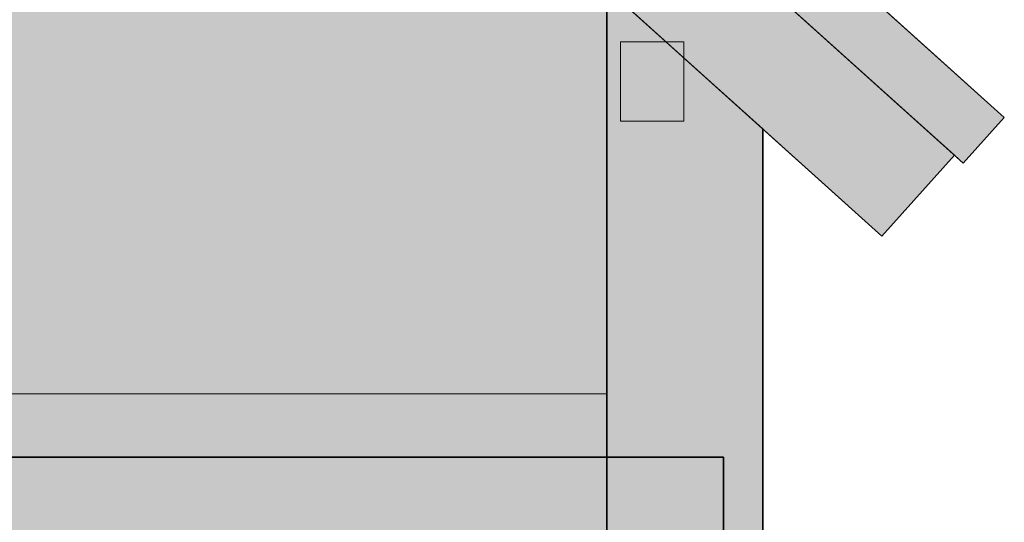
# Model space of a CAD drawing. Header units: millimetres. Extents: x 3182 to 41000, y -28700 to -8100.
# Tile 5 of 11: x 18236 to 20725, y -14626 to -13355. Entities that reach past the tile are written whole.
import ezdxf

# ---------------------------------------------------------------- set-up
doc = ezdxf.new("R2010")
doc.units = ezdxf.units.MM
doc.header["$MEASUREMENT"] = 0

msp = doc.modelspace()

# ---------------------------------------------------------------- hatches: boundary and pattern name
at = {"true_color": 0xeaeaea}
for points in [[(16737, -10011.27), (20725.02, -13602.1), (20621.31, -13717.29), (16737, -10219.84)], [(16907.5, -10164.78), (20725.02, -13602.09), (20621.31, -13717.28), (16907.5, -10373.35)], [(16737, -10219.83), (20599.01, -13697.21), (20415, -13901.57), (16737, -10589.88)], [(16907.5, -10373.35), (20599.01, -13697.2), (20415, -13901.57), (16907.5, -10743.4)], [(19720, -13275.79), (19720, -14461), (13754, -14461), (13754, -12967.85), (14572, -12231.32), (14572, -14301), (15582, -14301), (15582, -12166), (14644.55, -12166), (16566, -10435.92)], [(17418, -14461), (17418, -11203.06), (19720, -13275.79), (19720, -14461)], [(17418, -14461), (17418, -11203.06), (19720, -13275.79), (19720, -14461)], [(17418, -14461), (17418, -11203.06), (19720, -13275.79), (19720, -14461)], [(17418, -14461), (17418, -11203.06), (19720, -13275.79), (19720, -14461)], [(20621.31, -13717.28), (19877.42, -13047.48), (19981.14, -12932.3), (20725.02, -13602.09)], [(20415, -13901.58), (19582.68, -13152.15), (19766.69, -12947.79), (20599.01, -13697.21)], [(19720, -14461), (19720, -13275.79), (20115, -13631.45), (20115, -14461)], [(19915, -13611), (19755, -13611), (19755, -13411), (19915, -13411)], [(16046, -14301), (19720, -14301), (19720, -14461), (16046, -14461)], [(16827, -14461), (16827, -14301), (19720, -14301), (19720, -14461)], [(17418, -14461), (17418, -14301), (19720, -14301), (19720, -14461)], [(17418, -14461), (17418, -14301), (19720, -14301), (19720, -14461)], [(17418, -14461), (17418, -14301), (19720, -14301), (19720, -14461)], [(15782, -14723), (15782, -14461), (20015, -14461), (20015, -14723)], [(19720, -17430), (19720, -14461), (20115, -14461), (20115, -17430)]]:
    msp.add_hatch(color=254, dxfattribs=at).paths.add_polyline_path(points)
h = msp.add_hatch(color=254, dxfattribs=at)
h.paths.add_polyline_path([(14095, -14461), (14095, -13275.79), (16907.5, -10743.4), (19720, -13275.79), (19720, -14461)])
h.paths.add_polyline_path([(16695, -14345), (16695, -12101), (15525, -12101), (15525, -14345)])
h = msp.add_hatch(color=254, dxfattribs=at)
h.paths.add_polyline_path([(16827, -14461), (16827, -10815.89), (16907.5, -10743.4), (19720, -13275.79), (19720, -14461)])
h.paths.add_polyline_path([(18212, -12166), (17327, -12166), (17327, -14301), (18212, -14301)])

# ---------------------------------------------------------------- linework, layer by layer
at = {"color": 18, "lineweight": 20, "true_color": 0x070707}
for points in [[(16737, -10011), (20725, -13602), (16737, -10011)], [(16908, -10165), (20725, -13602), (16908, -10165)], [(20415, -13902), (16737, -10590), (20415, -13902)], [(20415, -13902), (16908, -10743), (20415, -13902)], [(20725, -13602), (20621, -13717), (20725, -13602)], [(20725, -13602), (20621, -13717), (20725, -13602)], [(20599, -13697), (20415, -13902), (20599, -13697)], [(20599, -13697), (20415, -13902), (20599, -13697)], [(20621, -13717), (20599, -13697), (20621, -13717)], [(20621, -13717), (20599, -13697), (20621, -13717)], [(19720, -14301), (16827, -14301), (19720, -14301)], [(19720, -14301), (17418, -14301), (19720, -14301)], [(19720, -14301), (17418, -14301), (19720, -14301)], [(19720, -14301), (17418, -14301), (19720, -14301)], [(19720, -14461), (19720, -14301), (19720, -14461)], [(19720, -14461), (19720, -14301), (19720, -14461)], [(19720, -14461), (19720, -14301), (19720, -14461)], [(19720, -14461), (19720, -14301), (19720, -14461)], [(16827, -14461), (19720, -14461), (16827, -14461)], [(17418, -14461), (19720, -14461), (17418, -14461)], [(17418, -14461), (19720, -14461), (17418, -14461)], [(17418, -14461), (19720, -14461), (17418, -14461)]]:
    msp.add_lwpolyline(points, dxfattribs=at)
at = {"color": 178, "lineweight": 20, "true_color": 0x070709}
for points in [[(19981, -12932), (20725, -13602), (19981, -12932)], [(20621, -13717), (19877, -13047), (20621, -13717)], [(20725, -13602), (20621, -13717), (20725, -13602)]]:
    msp.add_lwpolyline(points, dxfattribs=at)
at = {"color": 178, "lineweight": 20, "true_color": 0x070708}
for points in [[(19767, -12948), (20599, -13697), (19767, -12948)], [(20415, -13902), (19583, -13152), (20415, -13902)], [(20599, -13697), (20415, -13902), (20599, -13697)]]:
    msp.add_lwpolyline(points, dxfattribs=at)
at = {"color": 18, "lineweight": 35, "true_color": 0x070707}
for points in [[(19720, -14461), (19720, -13276), (19720, -14461)], [(19720, -14461), (19720, -13276), (19720, -14461)], [(19720, -14461), (19720, -13276), (19720, -14461)], [(19720, -14461), (19720, -13276), (19720, -14461)], [(19720, -14461), (19720, -13276), (19720, -14461)], [(19720, -14461), (19720, -13276), (19720, -14461)], [(19720, -14461), (19720, -13276), (19720, -14461)], [(20115, -13631), (19720, -13276), (20115, -13631)], [(19720, -13276), (19720, -14461), (19720, -13276)], [(20115, -14461), (20115, -13631), (20115, -14461)], [(13754, -14461), (19720, -14461), (13754, -14461)], [(14095, -14461), (19720, -14461), (14095, -14461)], [(20015, -14461), (15782, -14461), (20015, -14461)], [(16827, -14461), (19720, -14461), (16827, -14461)], [(17418, -14461), (19720, -14461), (17418, -14461)], [(17418, -14461), (19720, -14461), (17418, -14461)], [(17418, -14461), (19720, -14461), (17418, -14461)], [(17418, -14461), (19720, -14461), (17418, -14461)], [(19720, -14461), (19720, -17430), (19720, -14461)], [(20015, -14723), (20015, -14461), (20015, -14723)], [(20115, -17430), (20115, -14461), (20115, -17430)]]:
    msp.add_lwpolyline(points, dxfattribs=at)
at = {"color": 18, "lineweight": 20, "true_color": 0x080807}
for points in [[(19755, -13611), (19755, -13411), (19755, -13611)], [(19755, -13411), (19915, -13411), (19755, -13411)], [(19915, -13411), (19915, -13611), (19915, -13411)], [(19915, -13611), (19755, -13611), (19915, -13611)]]:
    msp.add_lwpolyline(points, dxfattribs=at)
at = {"color": 178, "lineweight": 0, "true_color": 0x070708}
for points in [[(16046, -14301), (19720, -14301), (16046, -14301)], [(19720, -14301), (19720, -14461), (19720, -14301)], [(19720, -14461), (16046, -14461), (19720, -14461)]]:
    msp.add_lwpolyline(points, dxfattribs=at)

doc.saveas('drawing.dxf')
